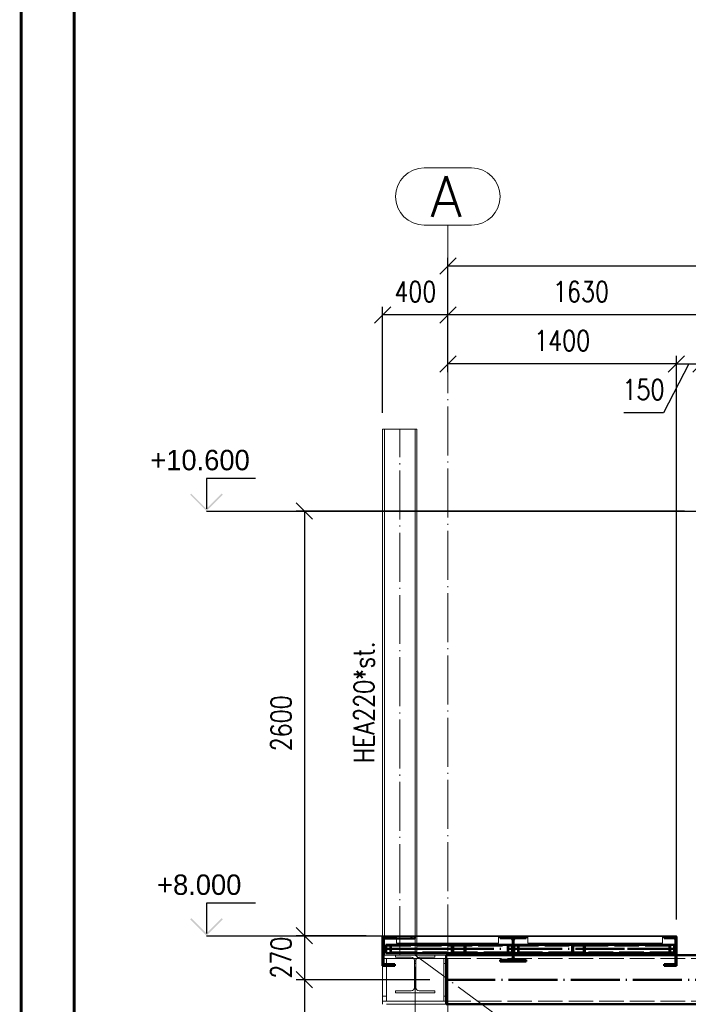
# Paper-space layout 'Layout1' of a CAD drawing. Extents: x -2 to 1083, y -36 to 422.
# Tile 4 of 93: x 0 to 82, y 89 to 210. Entities that reach past the tile are written whole.
import ezdxf
from ezdxf.enums import TextEntityAlignment as Align

# ---------------------------------------------------------------- set-up
doc = ezdxf.new("R2010")
doc.units = 0
for name, pattern in [('ACAD_ISO02W100', [15, 12, -3]), ('ACAD_ISO04W100', [30.5, 24, -3, 0.5, -3]), ('HP_01_CER_B', [8, 5, -1, 1, -1])]:
    doc.linetypes.add(name, pattern=pattern)
doc.layers.get('0').update_dxf_attribs({"linetype": 'CONTINUOUS'})
doc.layers.get('DEFPOINTS').update_dxf_attribs({"color": 132, "linetype": 'CONTINUOUS'})
doc.layers.add('AS_INS_ON', color=7, linetype='CONTINUOUS')
doc.layers.add('RAMECEK_HP', color=251, linetype='CONTINUOUS')
for name, color, linetype, lineweight in [('SS_1.ET-HALA_TaO-KCE_VELINU-PODLAH.NOSNIK', 9, 'CONTINUOUS', 13), ('SS_1.ET-HALA_TaO-KCE_VELINU-PRUVLAK', 9, 'CONTINUOUS', 13), ('SS_1.ET-HALA_TaO-RASTR', 7, 'HP_01_CER_B', 13), ('SS_1.ET-HALA_TaO-SLOUP', 9, 'CONTINUOUS', 13), ('SS_2.ET-HALA_TaO-KCE_VELINU-ZESILENI', 160, 'CONTINUOUS', 50), ('SS_2.ET-HALA_TaO-LAVKA_+8.000m', 134, 'CONTINUOUS', 50), ('SS_2.ET-HALA_TaO-LAVKA_+8.000m-PLECH', 90, 'CONTINUOUS', 13), ('SS_2.ET-HALA_TaO-LAVKA_+8.000m-PLECH-VYZTUHA', 150, 'CONTINUOUS', 13), ('SS_KOTY', 3, 'CONTINUOUS', 25), ('SS_SRAFY', 8, 'CONTINUOUS', 18), ('SS_STAV.OK-POPIS_PROFILU', 9, 'CONTINUOUS', 13)]:
    doc.layers.add(name, color=color, linetype=linetype, lineweight=lineweight)
doc.styles.add('ROMANS', font='romans.shx', dxfattribs={"width": 0.8})
doc.styles.add('romans.shx', font='romans.shx', dxfattribs={"height": 5})
doc.linetypes.add('ZIGZAG', pattern='A,0.00254,-5.08,[131,ltypeshp.shx,S=5.08,R=0,X=-5.08,Y=0],-10.16,[131,ltypeshp.shx,S=5.08,R=180,X=5.08,Y=0],-5.08', length=20.32254)
doc.dimstyles.new('A-1_(2.5)_50AS', dxfattribs={"dimtxt": 2.5, "dimasz": 2, "dimexe": 1, "dimexo": 2, "dimgap": 0, "dimtad": 0, "dimdec": 1, "dimlfac": 50, "dimrnd": 1, "dimtxsty": 'ROMANS', "dimblk1": 'OBLIQUE', "dimblk2": 'OBLIQUE', "dimsah": 1, "dimcen": 2, "dimclrd": 256, "dimclre": 256, "dimclrt": 256, "dimadec": 1, "dimazin": 2, "dimtfac": 0.714286, "dimtdec": 1, "dimtmove": 0, "dimatfit": 3, "dimldrblk": 'OPEN', "dimfxl": 1, "dimtvp": 1.142857, "dimtfill": 1, "dimtolj": 1, "dimlwd": -1, "dimlwe": -1, "dimarcsym": 0})
pattern_1 = [(45, (84.875306, 95.420354), (-0.04490128, 0.04490128), [])]

# ---------------------------------------------------------------- blocks, each defined once
blk = doc.blocks.new('*U6')
at = {"layer": 'RAMECEK_HP', "lineweight": 35, "const_width": 0.35}
for points in [[(0, 420), (0, 0), (891, 0), (891, 420)], [(6.5, 413.5), (6.5, 6.5), (884.5, 6.5), (884.5, 413.5)]]:
    blk.add_lwpolyline(points, close=True, dxfattribs=at)
at = {"layer": 'DEFPOINTS', "style": 'ROMANS', "width": 0.8}
blk.add_attdef('TISK', text='', height=10, dxfattribs=at).set_placement((891, -33), align=Align.RIGHT)
blk = doc.blocks.new('_Oblique')
at = {"color": 0, "linetype": 'ByBlock', "lineweight": -2}
blk.add_line((-0.5, -0.5), (0.5, 0.5), dxfattribs=at)
blk = doc.blocks.new('*D56')
at = {"layer": 'DEFPOINTS', "color": 0, "transparency": 16777216}
for p in [(52.28, 167.84), (52.28, 164.84), (80.28, 97.82, -164374.6)]:
    blk.add_point(p, dxfattribs=at)
at = {"layer": 'SS_KOTY', "transparency": 16777216}
for p, q in [((52.28, 166.84), (52.28, 168.84)), ((80.28, 99.82), (80.28, 168.84)), ((80.28, 167.84), (52.28, 167.84))]:
    blk.add_line(p, q, dxfattribs=at)
at = {"layer": 'SS_KOTY', "transparency": 16777216, "xscale": 2, "yscale": 2, "zscale": 2, "rotation": 180}
blk.add_blockref('_Oblique', (52.28, 167.84), dxfattribs=at)
at = {"layer": 'SS_KOTY', "transparency": 16777216, "xscale": 2, "yscale": 2, "zscale": 2}
blk.add_blockref('_Oblique', (80.28, 167.84), dxfattribs=at)
at = {"layer": 'SS_KOTY', "transparency": 16777216, "insert": (66.28, 170.7), "char_height": 2.5, "attachment_point": 5, "style": 'ROMANS', "bg_fill": 3, "box_fill_scale": 1.1, "bg_fill_color": 256, "bg_fill_true_color": 13158600, "bg_fill_transparency": 0}
blk.add_mtext('\\A1;1400', dxfattribs=at)
blk = doc.blocks.new('_OPEN')
at = {"color": 0, "linetype": 'ByBlock'}
for p, q in [((-1, 0.167), (0, 0)), ((0, 0), (-1, -0.167)), ((0, 0), (-1, 0))]:
    blk.add_line(p, q, dxfattribs=at)
blk = doc.blocks.new('*D57')
at = {"layer": 'DEFPOINTS', "color": 0, "transparency": 16777216}
for p in [(83.28, 167.84), (83.28, 149.82, -164374.6), (80.28, 97.82, -164374.6)]:
    blk.add_point(p, dxfattribs=at)
at = {"layer": 'SS_KOTY', "transparency": 16777216}
for p, q in [((80.28, 99.82), (80.28, 168.84)), ((83.28, 151.82), (83.28, 168.84)), ((81.78, 167.84), (78.67, 161.84)), ((80.28, 167.84), (83.28, 167.84)), ((78.67, 161.84), (73.81, 161.84))]:
    blk.add_line(p, q, dxfattribs=at)
at = {"layer": 'SS_KOTY', "transparency": 16777216, "xscale": 2, "yscale": 2, "zscale": 2, "rotation": 180}
blk.add_blockref('_Oblique', (80.28, 167.84), dxfattribs=at)
at = {"layer": 'SS_KOTY', "transparency": 16777216, "xscale": 2, "yscale": 2, "zscale": 2}
blk.add_blockref('_Oblique', (83.28, 167.84), dxfattribs=at)
at = {"layer": 'SS_KOTY', "transparency": 16777216, "insert": (76.24, 164.7), "char_height": 2.5, "attachment_point": 5, "style": 'ROMANS', "bg_fill": 3, "box_fill_scale": 1.1, "bg_fill_color": 256, "bg_fill_true_color": 13158600, "bg_fill_transparency": 0}
blk.add_mtext('\\A1;150', dxfattribs=at)
blk = doc.blocks.new('*D75')
at = {"layer": 'DEFPOINTS', "color": 0, "transparency": 16777216}
for p in [(44.28, 173.84), (52.28, 164.84), (44.28, 159.84, -164412.4)]:
    blk.add_point(p, dxfattribs=at)
at = {"layer": 'SS_KOTY', "transparency": 16777216}
for p, q in [((44.28, 161.84), (44.28, 174.84)), ((52.28, 166.84), (52.28, 174.84)), ((52.28, 173.84), (44.28, 173.84))]:
    blk.add_line(p, q, dxfattribs=at)
at = {"layer": 'SS_KOTY', "transparency": 16777216, "xscale": 2, "yscale": 2, "zscale": 2, "rotation": 180}
blk.add_blockref('_Oblique', (44.28, 173.84), dxfattribs=at)
at = {"layer": 'SS_KOTY', "transparency": 16777216, "xscale": 2, "yscale": 2, "zscale": 2}
blk.add_blockref('_Oblique', (52.28, 173.84), dxfattribs=at)
at = {"layer": 'SS_KOTY', "transparency": 16777216, "insert": (48.28, 176.7), "char_height": 2.5, "attachment_point": 5, "style": 'ROMANS', "bg_fill": 3, "box_fill_scale": 1.1, "bg_fill_color": 256, "bg_fill_true_color": 13158600, "bg_fill_transparency": 0}
blk.add_mtext('\\A1;400', dxfattribs=at)
blk = doc.blocks.new('*D79')
at = {"layer": 'DEFPOINTS', "color": 0, "transparency": 16777216}
for p in [(52.28, 173.84), (52.28, 169.34), (84.88, 149.82, -164414.6)]:
    blk.add_point(p, dxfattribs=at)
at = {"layer": 'SS_KOTY', "transparency": 16777216}
for p, q in [((52.28, 171.34), (52.28, 174.84)), ((84.88, 151.82), (84.88, 174.84)), ((84.88, 173.84), (52.28, 173.84))]:
    blk.add_line(p, q, dxfattribs=at)
at = {"layer": 'SS_KOTY', "transparency": 16777216, "xscale": 2, "yscale": 2, "zscale": 2, "rotation": 180}
blk.add_blockref('_Oblique', (52.28, 173.84), dxfattribs=at)
at = {"layer": 'SS_KOTY', "transparency": 16777216, "xscale": 2, "yscale": 2, "zscale": 2}
blk.add_blockref('_Oblique', (84.88, 173.84), dxfattribs=at)
at = {"layer": 'SS_KOTY', "transparency": 16777216, "insert": (68.58, 176.7), "char_height": 2.5, "attachment_point": 5, "style": 'ROMANS', "bg_fill": 3, "box_fill_scale": 1.1, "bg_fill_color": 256, "bg_fill_true_color": 13158600, "bg_fill_transparency": 0}
blk.add_mtext('\\A1;1630', dxfattribs=at)
blk = doc.blocks.new('*D80')
at = {"layer": 'DEFPOINTS', "color": 0, "transparency": 16777216}
for p in [(467.08, 179.84), (52.28, 164.84), (467.08, 159.84, -164377.76)]:
    blk.add_point(p, dxfattribs=at)
at = {"layer": 'SS_KOTY', "transparency": 16777216}
for p, q in [((52.28, 166.84), (52.28, 180.84)), ((52.28, 179.84), (467.08, 179.84)), ((467.08, 161.84), (467.08, 180.84))]:
    blk.add_line(p, q, dxfattribs=at)
at = {"layer": 'SS_KOTY', "transparency": 16777216, "xscale": 2, "yscale": 2, "zscale": 2, "rotation": 180}
blk.add_blockref('_Oblique', (52.28, 179.84), dxfattribs=at)
at = {"layer": 'SS_KOTY', "transparency": 16777216, "xscale": 2, "yscale": 2, "zscale": 2}
blk.add_blockref('_Oblique', (467.08, 179.84), dxfattribs=at)
at = {"layer": 'SS_KOTY', "transparency": 16777216, "insert": (259.68, 182.7), "char_height": 2.5, "attachment_point": 5, "style": 'ROMANS', "bg_fill": 3, "box_fill_scale": 1.1, "bg_fill_color": 256, "bg_fill_true_color": 13158600, "bg_fill_transparency": 0}
blk.add_mtext('\\A1;20740', dxfattribs=at)
blk = doc.blocks.new('*D81')
at = {"layer": 'DEFPOINTS', "color": 0, "transparency": 16777216}
for p in [(83.28, 149.82, -164374.6), (34.7, 97.82), (44.28, 97.82, -164374.6)]:
    blk.add_point(p, dxfattribs=at)
at = {"layer": 'SS_KOTY', "transparency": 16777216}
for p, q in [((81.28, 149.82), (33.7, 149.82)), ((34.7, 149.82), (34.7, 97.82)), ((42.28, 97.82), (33.7, 97.82))]:
    blk.add_line(p, q, dxfattribs=at)
at = {"layer": 'SS_KOTY', "transparency": 16777216, "xscale": 2, "yscale": 2, "zscale": 2}
for p, rotation in [((34.7, 149.82), 90), ((34.7, 97.82), 270)]:
    blk.add_blockref('_Oblique', p, dxfattribs=dict(at, rotation=rotation))
at = {"layer": 'SS_KOTY', "transparency": 16777216, "insert": (31.85, 123.82), "char_height": 2.5, "attachment_point": 5, "rotation": 90, "style": 'ROMANS', "bg_fill": 3, "box_fill_scale": 1.1, "bg_fill_color": 256, "bg_fill_true_color": 13158600, "bg_fill_transparency": 0}
blk.add_mtext('\\A1;2600', dxfattribs=at)
blk = doc.blocks.new('*D82')
at = {"layer": 'DEFPOINTS', "color": 0, "transparency": 16777216}
for p in [(44.28, 97.82, -164374.6), (34.7, 92.42), (52.08, 92.42, -164411.6)]:
    blk.add_point(p, dxfattribs=at)
at = {"layer": 'SS_KOTY', "transparency": 16777216}
for p, q in [((42.28, 97.82), (33.7, 97.82)), ((34.7, 97.82), (34.7, 92.42)), ((50.08, 92.42), (33.7, 92.42))]:
    blk.add_line(p, q, dxfattribs=at)
at = {"layer": 'SS_KOTY', "transparency": 16777216, "xscale": 2, "yscale": 2, "zscale": 2}
for p, rotation in [((34.7, 97.82), 90), ((34.7, 92.42), 270)]:
    blk.add_blockref('_Oblique', p, dxfattribs=dict(at, rotation=rotation))
at = {"layer": 'SS_KOTY', "transparency": 16777216, "insert": (31.85, 95.12), "char_height": 2.5, "attachment_point": 5, "rotation": 90, "style": 'ROMANS', "bg_fill": 3, "box_fill_scale": 1.1, "bg_fill_color": 256, "bg_fill_true_color": 13158600, "bg_fill_transparency": 0}
blk.add_mtext('\\A1;270', dxfattribs=at)
blk = doc.blocks.new('*D83')
at = {"layer": 'DEFPOINTS', "color": 0, "transparency": 16777216}
for p in [(52.08, 92.42, -164411.6), (34.7, 68.42), (52.08, 68.42, -164411.6)]:
    blk.add_point(p, dxfattribs=at)
at = {"layer": 'SS_KOTY', "transparency": 16777216}
for p, q in [((50.08, 92.42), (33.7, 92.42)), ((34.7, 92.42), (34.7, 68.42)), ((50.08, 68.42), (33.7, 68.42))]:
    blk.add_line(p, q, dxfattribs=at)
at = {"layer": 'SS_KOTY', "transparency": 16777216, "xscale": 2, "yscale": 2, "zscale": 2}
for p, rotation in [((34.7, 92.42), 90), ((34.7, 68.42), 270)]:
    blk.add_blockref('_Oblique', p, dxfattribs=dict(at, rotation=rotation))
at = {"layer": 'SS_KOTY', "transparency": 16777216, "insert": (31.85, 80.42), "char_height": 2.5, "attachment_point": 5, "rotation": 90, "style": 'ROMANS', "bg_fill": 3, "box_fill_scale": 1.1, "bg_fill_color": 256, "bg_fill_true_color": 13158600, "bg_fill_transparency": 0}
blk.add_mtext('\\A1;1200', dxfattribs=at)

psp = doc.layouts.get("Layout1")

# ---------------------------------------------------------------- hatches: boundary and pattern name
at = {"layer": 'AS_INS_ON'}
for points in [[(20.8443, 151.9618), (20.7028, 151.8204), (22.7028, 149.8204), (24.7028, 151.8204), (24.5614, 151.9618), (22.7028, 150.1032)], [(20.8443, 99.9618), (20.7028, 99.8204), (22.7028, 97.8204), (24.7028, 99.8204), (24.5614, 99.9618), (22.7028, 98.1032)]]:
    psp.add_hatch(color=3, dxfattribs=at).paths.add_polyline_path(points)

# ---------------------------------------------------------------- linework, layer by layer
at = {"layer": 'AS_INS_ON', "color": 3}
for p, q in [((28.7028, 153.8204, -164374.6), (22.7028, 153.8204, -164374.6)), ((22.7028, 153.8204, -164374.6), (22.7028, 150.1032, -164374.6)), ((28.7028, 101.8204, -164374.6), (22.7028, 101.8204, -164374.6)), ((22.7028, 101.8204, -164374.6), (22.7028, 98.1032, -164374.6))]:
    psp.add_line(p, q, dxfattribs=at)
at = {"layer": 'SS_1.ET-HALA_TaO-RASTR', "linetype": 'Continuous', "ltscale": 0.25}
psp.add_line((55.1801, 191.8417), (49.3705, 191.8417), dxfattribs=at)
psp.add_arc((49.3705, 188.3417), 3.5, 90, 270, dxfattribs=at)
at = {"layer": 'SS_2.ET-HALA_TaO-KCE_VELINU-ZESILENI', "color": 1, "linetype": 'Continuous', "ltscale": 0.25}
for p, q in [((60.3353, 95.4204), (80.1653, 95.4204)), ((80.2753, 95.4204), (83.2753, 95.4204))]:
    psp.add_line(p, q, dxfattribs=at)
at = {"layer": 'SS_2.ET-HALA_TaO-LAVKA_+8.000m', "color": 1, "linetype": 'Continuous', "ltscale": 0.25}
for p, q in [((60.2153, 95.7004), (59.6153, 95.7004)), ((60.1673, 95.7804), (59.6633, 95.7804)), ((67.4943, 95.7004), (60.3353, 95.7004)), ((69.0563, 95.7004), (67.4943, 95.7004)), ((68.9314, 95.7804), (67.6192, 95.7804)), ((80.0653, 95.7004), (69.0563, 95.7004)), ((59.9153, 94.8604), (58.6753, 94.8604)), ((58.6753, 94.8604), (58.6753, 94.6804)), ((58.6753, 94.6804), (61.8753, 94.6804)), ((61.8753, 94.8604), (60.6353, 94.8604)), ((61.8753, 94.6804), (61.8753, 94.8604)), ((78.7753, 94.3304), (79.9253, 94.3304)), ((78.7753, 94.3304), (78.7753, 94.1204)), ((80.2753, 94.1204), (78.7753, 94.1204))]:
    psp.add_line(p, q, dxfattribs=at)
at = {"layer": 'SS_2.ET-HALA_TaO-LAVKA_+8.000m', "color": 3, "linetype": 'ACAD_ISO02W100', "ltscale": 0.25}
for p, q in [((60.2153, 95.4204), (60.3353, 95.4204)), ((67.6192, 95.7804), (60.3833, 95.7804)), ((80.0141, 95.7804), (68.9314, 95.7804)), ((80.0173, 95.7804), (80.0141, 95.7804)), ((80.1653, 95.4204), (80.2753, 95.4204))]:
    psp.add_line(p, q, dxfattribs=at)
at = {"layer": 'SS_2.ET-HALA_TaO-LAVKA_+8.000m', "color": 7, "linetype": 'ACAD_ISO04W100', "ltscale": 0.25}
for p, q in [((60.2753, 96.2004), (80.2753, 96.2004)), ((80.2753, 96.2004), (68.2753, 96.2004))]:
    psp.add_line(p, q, dxfattribs=at)
at = {"layer": 'SS_2.ET-HALA_TaO-LAVKA_+8.000m', "color": 1, "linetype": 'Continuous', "ltscale": 0.25, "extrusion": (-8.03986e-13, 1.94032e-12, -1)}
psp.add_arc((-59.9153, 95.1604), 0.3, 180, 270, dxfattribs=at)
at = {"layer": 'SS_2.ET-HALA_TaO-LAVKA_+8.000m', "color": 1, "linetype": 'Continuous', "ltscale": 0.25, "extrusion": (1.93995e-12, 8.03741e-13, -1)}
psp.add_arc((-60.6353, 95.1604), 0.3, 270, 0, dxfattribs=at)
at = {"layer": 'SS_2.ET-HALA_TaO-LAVKA_+8.000m', "color": 1, "linetype": 'Continuous', "ltscale": 0.25, "extrusion": (1.00429e-12, -2.42526e-12, -1)}
psp.add_arc((-79.9253, 94.5704), 0.24, 180, 270, dxfattribs=at)

# ---------------------------------------------------------------- block references
at = {"layer": 'RAMECEK_HP'}
psp.add_blockref('*U6', (0, 0), dxfattribs=at)

# ---------------------------------------------------------------- texts
at = {"layer": 'AS_INS_ON', "color": 3}
for s, p in [('+10.600', (15.8276, 154.8204)), ('+8.000', (16.6609, 102.8204))]:
    psp.add_text(s, height=2.5, dxfattribs=at).set_placement(p)
at = {"layer": 'SS_1.ET-HALA_TaO-RASTR', "color": 7, "style": 'romans.shx'}
psp.add_text('A', height=5, dxfattribs=at).set_placement((50.1274, 185.8417))

# ---------------------------------------------------------------- next in the draw order: dimensions: what is measured, and where the dimension line sits
at = {"layer": 'SS_KOTY'}
dim = psp.add_linear_dim(base=(52.2753, 167.8417), p1=(80.2753, 97.8204, -164374.6), p2=(52.2753, 164.8358), dimstyle='A-1_(2.5)_50AS', dxfattribs=at)
dim.commit()
dim.dimension.update_dxf_attribs({"geometry": '*D56', "text_midpoint": (66.2753, 170.6988)})

# ---------------------------------------------------------------- next in the draw order: dimensions: what is measured, and where the dimension line sits
dim = psp.add_linear_dim(base=(44.2753, 173.8417), p1=(52.2753, 164.8358), p2=(44.2753, 159.8358, -164412.4), dimstyle='A-1_(2.5)_50AS', override={"dimtmove": 1}, dxfattribs=at)
dim.commit()
dim.dimension.update_dxf_attribs({"geometry": '*D75', "text_midpoint": (48.2753, 176.6988)})
dim = psp.add_linear_dim(base=(83.2753, 167.8417), p1=(80.2753, 97.8204, -164374.6), p2=(83.2753, 149.8204, -164374.6), dimstyle='A-1_(2.5)_50AS', override={"dimtmove": 1}, dxfattribs=at)
dim.commit()
dim.dimension.update_dxf_attribs({"geometry": '*D57', "text_midpoint": (78.6676, 161.8417), "dimtype": 160})

# ---------------------------------------------------------------- next in the draw order: linework, layer by layer
at = {"layer": 'SS_1.ET-HALA_TaO-SLOUP', "color": 9, "linetype": 'ZIGZAG', "ltscale": 0.25}
psp.add_line((48.4753, 159.8358), (44.2753, 159.8358), dxfattribs=at)

# ---------------------------------------------------------------- next in the draw order: dimensions: what is measured, and where the dimension line sits
at = {"layer": 'SS_KOTY'}
dim = psp.add_linear_dim(base=(52.2753, 173.8417), p1=(84.8753, 149.8204, -164414.6), p2=(52.2753, 169.3388), dimstyle='A-1_(2.5)_50AS', dxfattribs=at)
dim.commit()
dim.dimension.update_dxf_attribs({"geometry": '*D79', "text_midpoint": (68.5753, 176.6988)})

# ---------------------------------------------------------------- next in the draw order: dimensions: what is measured, and where the dimension line sits
dim = psp.add_linear_dim(base=(467.0753, 179.8417), p1=(52.2753, 164.8358), p2=(467.0753, 159.8358, -164377.7578), dimstyle='A-1_(2.5)_50AS', dxfattribs=at)
dim.commit()
dim.dimension.update_dxf_attribs({"geometry": '*D80', "text_midpoint": (259.6753, 182.6988)})
dim = psp.add_linear_dim(base=(34.7028, 97.8204), p1=(83.2753, 149.8204, -164374.6), p2=(44.2753, 97.8204, -164374.6), angle=90, dimstyle='A-1_(2.5)_50AS', dxfattribs=at)
dim.commit()
dim.dimension.update_dxf_attribs({"geometry": '*D81', "text_midpoint": (31.8457, 123.8204)})

# ---------------------------------------------------------------- next in the draw order: hatches: boundary and pattern name
at = {"layer": 'SS_SRAFY'}
h = psp.add_hatch(dxfattribs=at)
h.set_pattern_fill('ANSI31', color=5, scale=0.02, style=0)
h.set_pattern_definition(pattern_1)
h.paths.add_polyline_path([(61.8753, 94.8604), (60.6353, 94.8604, -0.41421356), (60.3353, 95.1604), (60.3353, 97.2404, -0.41421356), (60.6353, 97.5404), (61.8753, 97.5404), (61.8753, 97.7204), (58.6753, 97.7204), (58.6753, 97.5404), (59.9153, 97.5404, -0.41421356), (60.2153, 97.2404), (60.2153, 95.1604, -0.41421356), (59.9153, 94.8604), (58.6753, 94.8604), (58.6753, 94.6804), (61.8753, 94.6804)], flags=0)
h = psp.add_hatch(dxfattribs=at)
h.set_pattern_fill('ANSI31', color=5, scale=0.02, style=0)
h.set_pattern_definition(pattern_1)
h.paths.add_polyline_path([(78.7753, 94.1204), (80.2753, 94.1204), (80.2753, 97.7204), (78.7753, 97.7204), (78.7753, 97.5104), (79.9253, 97.5104, -0.41421356), (80.1653, 97.2704), (80.1653, 94.5704, -0.41421356), (79.9253, 94.3304), (78.7753, 94.3304)], flags=0)

# ---------------------------------------------------------------- next in the draw order: linework, layer by layer
at = {"layer": 'AS_INS_ON', "color": 3}
psp.add_line((22.7028, 149.8204), (83.2746, 149.8204), dxfattribs=at)
at = {"layer": 'SS_1.ET-HALA_TaO-RASTR', "linetype": 'Continuous', "ltscale": 0.25}
psp.add_line((49.3705, 184.8417), (55.1801, 184.8417), dxfattribs=at)
at = {"layer": 'SS_1.ET-HALA_TaO-RASTR', "linetype": 'ACAD_ISO04W100', "ltscale": 0.25}
for p, q in [((52.2753, 179.8417), (52.2753, 184.8417)), ((52.2753, 164.8358), (52.2753, 179.8417))]:
    psp.add_line(p, q, dxfattribs=at)
at = {"layer": 'SS_1.ET-HALA_TaO-RASTR', "linetype": 'Continuous', "ltscale": 0.25}
psp.add_arc((55.1801, 188.3417), 3.5, 270, 90, dxfattribs=at)
at = {"layer": 'SS_2.ET-HALA_TaO-LAVKA_+8.000m', "color": 1, "linetype": 'Continuous', "ltscale": 0.25}
for p, q in [((58.6753, 97.7204), (58.6753, 97.5404)), ((61.8753, 97.5404), (61.8753, 97.7204)), ((78.7753, 97.7204), (78.7753, 97.5104)), ((80.2753, 94.1204), (80.2753, 97.7204)), ((58.6753, 97.5404), (59.9153, 97.5404)), ((59.6153, 96.7004), (60.2153, 96.7004)), ((59.6153, 95.7004), (59.6153, 96.7004)), ((59.6633, 96.6204), (60.1673, 96.6204)), ((59.6633, 95.7804), (59.6633, 96.6204)), ((60.1673, 95.7804), (60.1673, 96.6204)), ((60.2153, 97.2404), (60.2153, 95.1604)), ((60.3353, 95.1604), (60.3353, 97.2404)), ((60.3353, 96.7004), (67.4943, 96.7004)), ((60.6353, 97.5404), (61.8753, 97.5404)), ((67.4943, 96.7004), (68.9314, 96.7004)), ((67.4943, 96.7004), (67.4943, 95.7004)), ((67.6192, 96.6204), (68.9314, 96.6204)), ((67.6192, 96.6204), (67.6192, 95.7804)), ((68.9314, 96.7004), (69.0563, 96.7004)), ((68.9314, 96.6204), (68.9314, 95.7804)), ((69.0563, 96.7004), (80.0653, 96.7004)), ((69.0563, 96.7004), (69.0563, 95.7004)), ((79.9253, 97.5104), (78.7753, 97.5104)), ((80.0653, 95.7004), (80.0653, 96.7004)), ((80.1653, 97.2704), (80.1653, 94.5704))]:
    psp.add_line(p, q, dxfattribs=at)
at = {"layer": 'SS_2.ET-HALA_TaO-LAVKA_+8.000m', "color": 3, "linetype": 'ACAD_ISO02W100', "ltscale": 0.25}
for p, q in [((52.7753, 95.7004), (52.7753, 96.7004)), ((52.9086, 95.7804), (52.9086, 96.6204)), ((54.3086, 95.7804), (54.3086, 96.6204)), ((54.442, 95.7004), (54.442, 96.7004)), ((60.3833, 96.6204), (67.6192, 96.6204)), ((60.3833, 96.6204), (60.3833, 95.7804)), ((60.8873, 96.6204), (60.8873, 95.7804)), ((60.9353, 96.7004), (60.9353, 95.7004)), ((68.9314, 96.6204), (80.0141, 96.6204)), ((79.4251, 95.7004), (79.4251, 96.7004)), ((79.4653, 95.7004), (79.4653, 96.7004)), ((79.4763, 95.7804), (79.4763, 96.6204)), ((79.5133, 95.7804), (79.5133, 96.6204)), ((80.0141, 96.6204), (80.0173, 96.6204)), ((80.0141, 95.7804), (80.0141, 96.6204)), ((80.0173, 95.7804), (80.0173, 96.6204))]:
    psp.add_line(p, q, dxfattribs=at)
at = {"layer": 'SS_2.ET-HALA_TaO-LAVKA_+8.000m', "color": 1, "linetype": 'Continuous', "ltscale": 0.25, "extrusion": (1.60705e-12, 3.88057e-12, -1)}
psp.add_arc((-59.9153, 97.2404), 0.3, 90, 180, dxfattribs=at)
at = {"layer": 'SS_2.ET-HALA_TaO-LAVKA_+8.000m', "color": 1, "linetype": 'Continuous', "ltscale": 0.25, "extrusion": (-3.88082e-12, 1.60742e-12, -1)}
psp.add_arc((-60.6353, 97.2404), 0.3, 0, 90, dxfattribs=at)
at = {"layer": 'SS_2.ET-HALA_TaO-LAVKA_+8.000m', "color": 1, "linetype": 'Continuous', "ltscale": 0.25, "extrusion": (1.00429e-12, 2.42538e-12, -1)}
psp.add_arc((-79.9253, 97.2704), 0.24, 90, 180, dxfattribs=at)
at = {"layer": 'SS_2.ET-HALA_TaO-LAVKA_+8.000m-PLECH', "color": 7, "linetype": 'Continuous', "ltscale": 0.25}
psp.add_line((80.2753, 97.7204), (80.2753, 97.8204), dxfattribs=at)
at = {"layer": 'SS_2.ET-HALA_TaO-LAVKA_+8.000m-PLECH-VYZTUHA', "color": 1, "linetype": 'Continuous', "ltscale": 0.25}
for p, q in [((58.4753, 96.9204), (58.4753, 97.7204)), ((62.0753, 97.7204), (62.0753, 96.9204)), ((78.5753, 96.9204), (78.5753, 97.7204)), ((62.0753, 96.9204), (78.5753, 96.9204))]:
    psp.add_line(p, q, dxfattribs=at)
at = {"layer": 'SS_2.ET-HALA_TaO-LAVKA_+8.000m-PLECH-VYZTUHA', "color": 7, "linetype": 'ACAD_ISO04W100', "ltscale": 0.25}
psp.add_line((62.0753, 97.7204), (78.5753, 97.7204), dxfattribs=at)
psp.add_line((62.0753, 97.7204), (78.5753, 97.7204), dxfattribs=at)
psp.add_line((62.0753, 97.7204), (78.5753, 97.7204), dxfattribs=at)

# ---------------------------------------------------------------- next in the draw order: texts
at = {"layer": 'SS_STAV.OK-POPIS_PROFILU', "color": 9, "style": 'romans.shx', "width": 0.8}
psp.add_text('HEA220*st.', height=2.5, rotation=90, dxfattribs=at).set_placement((43.2543, 118.9603))

# ---------------------------------------------------------------- next in the draw order: dimensions: what is measured, and where the dimension line sits
at = {"layer": 'SS_KOTY'}
dim = psp.add_linear_dim(base=(34.7028, 92.4204), p1=(44.2753, 97.8204, -164374.6), p2=(52.0753, 92.4204, -164411.6), angle=90, dimstyle='A-1_(2.5)_50AS', override={"dimtmove": 1}, dxfattribs=at)
dim.commit()
dim.dimension.update_dxf_attribs({"geometry": '*D82', "text_midpoint": (31.8457, 95.1204)})

# ---------------------------------------------------------------- next in the draw order: hatches: boundary and pattern name
at = {"layer": 'SS_SRAFY'}
h = psp.add_hatch(dxfattribs=at)
h.set_pattern_fill('ANSI31', color=5, scale=0.02, style=0)
h.set_pattern_definition(pattern_1)
h.paths.add_polyline_path([(44.2753, 94.1204), (45.7753, 94.1204), (45.7753, 94.3304), (44.6253, 94.3304, -0.41421356), (44.3853, 94.5704), (44.3853, 97.2704, -0.41421356), (44.6253, 97.5104), (45.7753, 97.5104), (45.7753, 97.7204), (44.2753, 97.7204)], flags=0)

# ---------------------------------------------------------------- next in the draw order: linework, layer by layer
at = {"layer": 'AS_INS_ON', "color": 3}
psp.add_line((22.7028, 97.8204), (44.275, 97.8204), dxfattribs=at)
at = {"layer": 'SS_1.ET-HALA_TaO-KCE_VELINU-PODLAH.NOSNIK', "color": 5, "linetype": 'Continuous', "ltscale": 0.25}
for p, q in [((45.8753, 95.4204), (50.6753, 95.4204)), ((45.8753, 95.4204), (45.8753, 95.1804)), ((50.6753, 95.1804), (50.6753, 95.4204)), ((45.8753, 95.1804), (47.7803, 95.1804)), ((48.7703, 95.1804), (50.6753, 95.1804))]:
    psp.add_line(p, q, dxfattribs=at)
at = {"layer": 'SS_1.ET-HALA_TaO-KCE_VELINU-PODLAH.NOSNIK', "color": 9, "linetype": 'ACAD_ISO02W100', "ltscale": 0.25}
for p, q in [((48.3503, 94.6204), (48.2003, 94.6204)), ((48.2003, 94.4204), (48.3503, 94.4204))]:
    psp.add_line(p, q, dxfattribs=at)
at = {"layer": 'SS_1.ET-HALA_TaO-KCE_VELINU-PODLAH.NOSNIK', "color": 5, "linetype": 'Continuous', "ltscale": 0.25, "extrusion": (5.73751e-13, 1.38596e-12, -1)}
psp.add_arc((-47.7803, 94.7604), 0.42, 90, 180, dxfattribs=at)
at = {"layer": 'SS_1.ET-HALA_TaO-KCE_VELINU-PODLAH.NOSNIK', "color": 5, "linetype": 'Continuous', "ltscale": 0.25, "extrusion": (-1.3862e-12, 5.74118e-13, -1)}
psp.add_arc((-48.7703, 94.7604), 0.42, 0, 90, dxfattribs=at)
at = {"layer": 'SS_1.ET-HALA_TaO-KCE_VELINU-PRUVLAK', "color": 9, "linetype": 'ACAD_ISO04W100', "ltscale": 0.25}
psp.add_line((467.0753, 95.4204), (44.2753, 95.4204), dxfattribs=at)
at = {"layer": 'SS_1.ET-HALA_TaO-KCE_VELINU-PRUVLAK', "color": 5, "linetype": 'Continuous', "ltscale": 0.25}
for p, q in [((44.3853, 95.4204), (45.8753, 95.4204)), ((50.6753, 95.4204), (52.0753, 95.4204)), ((44.3853, 95.0404), (48.0843, 95.0404)), ((44.7753, 95.0204), (44.3853, 95.0204)), ((44.7753, 94.3304), (44.7753, 95.0204)), ((48.4663, 95.0404), (52.0753, 95.0404)), ((52.0753, 95.0204), (51.7753, 95.0204))]:
    psp.add_line(p, q, dxfattribs=at)
at = {"layer": 'SS_1.ET-HALA_TaO-KCE_VELINU-PRUVLAK', "color": 9, "linetype": 'ACAD_ISO02W100', "ltscale": 0.25}
for p, q in [((44.2753, 95.0404), (44.3853, 95.0404)), ((44.3853, 95.0204), (44.2753, 95.0204)), ((44.2753, 94.4204), (44.7753, 94.4204)), ((44.7753, 94.1204), (44.7753, 94.3304)), ((48.0843, 95.0404), (48.4663, 95.0404)), ((51.7753, 94.4204), (52.2753, 94.4204)), ((52.0753, 95.0404), (461.4753, 95.0404)), ((52.2753, 95.0204), (52.0753, 95.0204))]:
    psp.add_line(p, q, dxfattribs=at)
at = {"layer": 'SS_1.ET-HALA_TaO-SLOUP', "color": 5, "linetype": 'Continuous', "ltscale": 0.25}
for p, q in [((44.2753, 97.8204), (44.2753, 159.8358)), ((44.4953, 97.8204), (44.4953, 159.8358)), ((48.2553, 97.8204), (48.2553, 159.8358)), ((48.4753, 159.8358), (48.4753, 97.8204)), ((44.4953, 95.4204), (44.4953, 97.4565)), ((48.2553, 96.7004), (48.2553, 96.9204)), ((48.4753, 96.9204), (48.4753, 96.7004)), ((48.2553, 95.4204), (48.2553, 95.7004)), ((48.4753, 95.7004), (48.4753, 95.4204))]:
    psp.add_line(p, q, dxfattribs=at)
at = {"layer": 'SS_1.ET-HALA_TaO-SLOUP', "color": 9, "linetype": 'ACAD_ISO04W100', "ltscale": 0.25}
psp.add_line((46.3753, 95.4204), (46.3753, 159.8358), dxfattribs=at)
at = {"layer": 'SS_1.ET-HALA_TaO-SLOUP', "color": 9, "linetype": 'ACAD_ISO02W100', "ltscale": 0.25}
for p, q in [((44.4953, 97.4565), (44.4953, 97.8204)), ((48.2553, 96.9204), (48.2553, 97.8204)), ((48.4753, 97.8204), (48.4753, 96.9204)), ((48.2553, 95.7004), (48.2553, 96.7004)), ((48.4753, 96.7004), (48.4753, 95.7004))]:
    psp.add_line(p, q, dxfattribs=at)
at = {"layer": 'SS_2.ET-HALA_TaO-KCE_VELINU-ZESILENI', "color": 1, "linetype": 'Continuous', "ltscale": 0.25}
psp.add_line((52.0753, 95.4204), (60.2153, 95.4204), dxfattribs=at)
at = {"layer": 'SS_2.ET-HALA_TaO-LAVKA_+8.000m', "color": 1, "linetype": 'Continuous', "ltscale": 0.25}
for p, q in [((44.2753, 97.7204), (45.7753, 97.7204)), ((44.2753, 94.1204), (44.2753, 97.7204)), ((45.7753, 97.5104), (45.7753, 97.7204)), ((44.3853, 94.5704), (44.3853, 97.2704)), ((44.5529, 97.4804), (45.9753, 97.4804)), ((45.7753, 97.5104), (44.6253, 97.5104)), ((44.6853, 96.7004), (59.6153, 96.7004)), ((44.6853, 96.7004), (44.6853, 95.7004)), ((59.6153, 95.7004), (44.6853, 95.7004)), ((45.7753, 94.1204), (44.2753, 94.1204)), ((44.6253, 94.3304), (45.7753, 94.3304)), ((45.7753, 94.1204), (45.7753, 94.3304))]:
    psp.add_line(p, q, dxfattribs=at)
at = {"layer": 'SS_2.ET-HALA_TaO-LAVKA_+8.000m', "color": 3, "linetype": 'ACAD_ISO02W100', "ltscale": 0.25}
for p, q in [((44.5153, 97.7204), (44.5153, 97.4804)), ((44.9153, 97.4804), (44.9153, 97.7204)), ((47.8353, 97.4804), (47.8353, 97.7204)), ((48.2353, 97.4804), (48.2353, 97.7204)), ((44.5153, 97.4804), (44.5529, 97.4804)), ((44.7333, 96.6204), (59.6633, 96.6204)), ((44.7333, 96.6204), (44.7333, 95.7804)), ((45.2373, 96.6204), (45.2373, 95.7804)), ((45.2853, 96.7004), (45.2853, 95.7004)), ((45.9753, 97.4804), (48.2353, 97.4804)), ((44.2753, 95.4204), (44.3853, 95.4204)), ((59.6633, 95.7804), (44.7333, 95.7804))]:
    psp.add_line(p, q, dxfattribs=at)
at = {"layer": 'SS_2.ET-HALA_TaO-LAVKA_+8.000m', "color": 7, "linetype": 'ACAD_ISO04W100', "ltscale": 0.25}
for p, q in [((53.6086, 96.2004), (44.2753, 96.2004)), ((44.2753, 96.2004), (60.2753, 96.2004))]:
    psp.add_line(p, q, dxfattribs=at)
at = {"layer": 'SS_2.ET-HALA_TaO-LAVKA_+8.000m', "color": 1, "linetype": 'Continuous', "ltscale": 0.25, "extrusion": (-2.42563e-12, 1.00466e-12, -1)}
psp.add_arc((-44.6253, 97.2704), 0.24, 0, 90, dxfattribs=at)
at = {"layer": 'SS_2.ET-HALA_TaO-LAVKA_+8.000m', "color": 1, "linetype": 'Continuous', "ltscale": 0.25, "extrusion": (-2.42563e-12, -1.00454e-12, -1)}
psp.add_arc((-44.6253, 94.5704), 0.24, 270, 0, dxfattribs=at)
at = {"layer": 'SS_2.ET-HALA_TaO-LAVKA_+8.000m-PLECH', "color": 7, "linetype": 'Continuous', "ltscale": 0.25}
for p, q in [((44.2753, 97.8204), (80.2753, 97.8204)), ((44.2753, 97.7204), (44.2753, 97.8204)), ((45.7753, 97.7204), (80.2753, 97.7204))]:
    psp.add_line(p, q, dxfattribs=at)
at = {"layer": 'SS_2.ET-HALA_TaO-LAVKA_+8.000m-PLECH', "color": 3, "linetype": 'ACAD_ISO02W100', "ltscale": 0.25}
psp.add_line((48.4953, 97.7204), (48.4953, 97.8204), dxfattribs=at)
at = {"layer": 'SS_2.ET-HALA_TaO-LAVKA_+8.000m-PLECH-VYZTUHA', "color": 7, "linetype": 'ACAD_ISO04W100', "ltscale": 0.25}
psp.add_line((45.9753, 97.7204), (58.4753, 97.7204), dxfattribs=at)
psp.add_line((45.9753, 97.7204), (58.4753, 97.7204), dxfattribs=at)
psp.add_line((45.9753, 97.7204), (58.4753, 97.7204), dxfattribs=at)
at = {"layer": 'SS_2.ET-HALA_TaO-LAVKA_+8.000m-PLECH-VYZTUHA', "color": 1, "linetype": 'Continuous', "ltscale": 0.25}
for p, q in [((45.9753, 97.7204), (45.9753, 96.9204)), ((45.9753, 96.9204), (58.4753, 96.9204))]:
    psp.add_line(p, q, dxfattribs=at)

# ---------------------------------------------------------------- next in the draw order: dimensions: what is measured, and where the dimension line sits
at = {"layer": 'SS_KOTY'}
dim = psp.add_linear_dim(base=(34.7028, 68.4204), p1=(52.0753, 92.4204, -164411.6), p2=(52.0753, 68.4204, -164411.6), angle=90, dimstyle='A-1_(2.5)_50AS', override={"dimtmove": 1}, dxfattribs=at)
dim.commit()
dim.dimension.update_dxf_attribs({"geometry": '*D83', "text_midpoint": (31.8457, 80.4204)})

# ---------------------------------------------------------------- next in the draw order: linework, layer by layer
at = {"layer": 'SS_1.ET-HALA_TaO-KCE_VELINU-PODLAH.NOSNIK', "color": 5, "linetype": 'Continuous', "ltscale": 0.25}
for p, q in [((48.2003, 94.7604), (48.2003, 91.4804)), ((48.3503, 91.4804), (48.3503, 94.7604)), ((47.7803, 91.0604), (45.8753, 91.0604)), ((45.8753, 91.0604), (45.8753, 90.8204)), ((45.8753, 90.8204), (50.6753, 90.8204)), ((50.6753, 91.0604), (48.7703, 91.0604)), ((50.6753, 90.8204), (50.6753, 91.0604))]:
    psp.add_line(p, q, dxfattribs=at)
at = {"layer": 'SS_1.ET-HALA_TaO-KCE_VELINU-PODLAH.NOSNIK', "color": 5, "linetype": 'Continuous', "ltscale": 0.25, "extrusion": (5.73751e-13, -1.38584e-12, -1)}
psp.add_arc((-47.7803, 91.4804), 0.42, 180, 270, dxfattribs=at)
at = {"layer": 'SS_1.ET-HALA_TaO-KCE_VELINU-PODLAH.NOSNIK', "color": 5, "linetype": 'Continuous', "ltscale": 0.25, "extrusion": (-1.3862e-12, -5.73996e-13, -1)}
psp.add_arc((-48.7703, 91.4804), 0.42, 270, 0, dxfattribs=at)
at = {"layer": 'SS_1.ET-HALA_TaO-KCE_VELINU-PRUVLAK', "color": 9, "linetype": 'ACAD_ISO04W100', "ltscale": 0.25}
psp.add_line((89.0753, 65.4204), (48.2753, 95.4204), dxfattribs=at)
at = {"layer": 'SS_1.ET-HALA_TaO-KCE_VELINU-PRUVLAK', "color": 5, "linetype": 'Continuous', "ltscale": 0.25}
for p, q in [((44.2753, 89.8204), (44.2753, 94.1204)), ((44.7753, 89.8204), (44.7753, 94.1204)), ((51.7753, 95.0204), (51.7753, 89.8204)), ((44.2753, 89.8204), (44.7753, 89.8204)), ((44.2753, 89.4204), (44.2753, 89.8204)), ((52.0753, 89.8004), (44.2753, 89.8004)), ((44.7553, 89.4204), (52.0753, 89.4204)), ((51.7753, 89.8204), (52.0753, 89.8204))]:
    psp.add_line(p, q, dxfattribs=at)
at = {"layer": 'SS_1.ET-HALA_TaO-KCE_VELINU-PRUVLAK', "color": 9, "linetype": 'ACAD_ISO02W100', "ltscale": 0.25}
for p, q in [((52.2753, 95.0204), (52.2753, 89.8204)), ((44.7753, 90.4204), (44.2753, 90.4204)), ((52.2753, 90.4204), (51.7753, 90.4204)), ((52.0753, 89.8204), (52.2753, 89.8204)), ((52.0753, 89.8004), (461.4753, 89.8004))]:
    psp.add_line(p, q, dxfattribs=at)
at = {"layer": 'SS_1.ET-HALA_TaO-RASTR', "linetype": 'ACAD_ISO04W100', "ltscale": 0.25}
psp.add_line((52.2753, 57.5184), (52.2753, 164.8358), dxfattribs=at)
at = {"layer": 'SS_1.ET-HALA_TaO-SLOUP', "color": 9, "linetype": 'ACAD_ISO04W100', "ltscale": 0.25}
psp.add_line((48.2753, 57.5184), (48.2753, 95.4204), dxfattribs=at)
at = {"layer": 'SS_2.ET-HALA_TaO-KCE_VELINU-ZESILENI', "color": 1, "linetype": 'Continuous', "ltscale": 0.25}
for p, q in [((52.0753, 95.4204), (52.0753, 89.4204)), ((52.0753, 89.4204), (461.4753, 89.4204))]:
    psp.add_line(p, q, dxfattribs=at)
at = {"layer": 'SS_2.ET-HALA_TaO-KCE_VELINU-ZESILENI', "color": 7, "linetype": 'ACAD_ISO04W100', "ltscale": 0.25}
psp.add_line((52.0753, 92.4204), (461.4753, 92.4204), dxfattribs=at)
psp.add_line((52.0753, 92.4204), (461.4753, 92.4204), dxfattribs=at)

doc.saveas('drawing.dxf')
